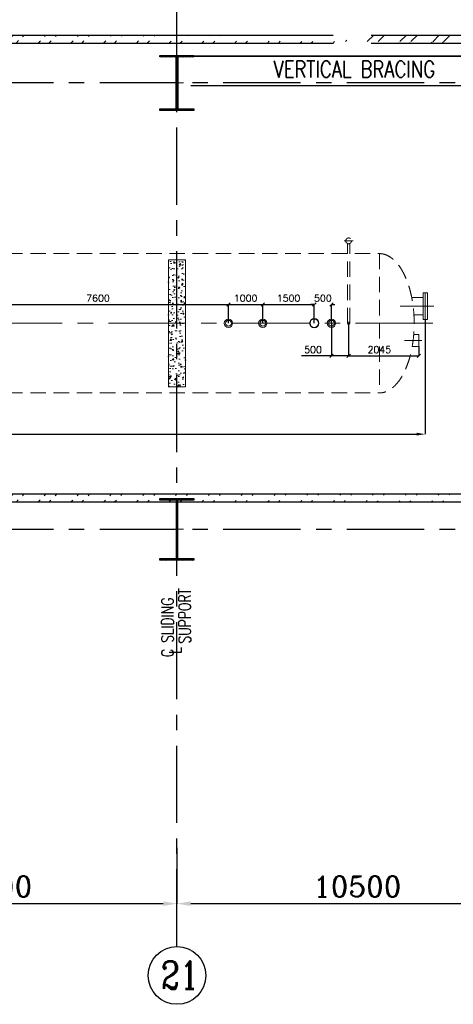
# Model space of a CAD drawing. Header units: inches. Extents: x 0 to 1544102, y -512776 to 23144100.
# Tile 57 of 256: x 245015 to 257645, y -206411 to -177741. Entities that reach past the tile are written whole.
import ezdxf

# ---------------------------------------------------------------- set-up
doc = ezdxf.new("R2010")
doc.units = ezdxf.units.IN
doc.header["$LTSCALE"] = 1800
doc.header["$MEASUREMENT"] = 0
for name, pattern in [('CENTER', [2, 1.25, -0.25, 0.25, -0.25]), ('DASHED', [0.75, 0.5, -0.25]), ('HIDDEN', [0.375, 0.25, -0.125])]:
    doc.linetypes.add(name, pattern=pattern)
doc.layers.get('0').update_dxf_attribs({"color": 253, "lineweight": 9})
for name, color, linetype in [('1', 7, 'Continuous'), ('BRACING', 1, 'HIDDEN'), ('COL', 1, 'Continuous'), ('DIM', 4, 'Continuous'), ('GRID', 251, 'CENTER'), ('TEXT', 3, 'Continuous'), ('WALL', 6, 'Continuous')]:
    doc.layers.add(name, color=color, linetype=linetype)
for name, color, linetype, lineweight in [('CEN', 2, 'CENTER', 15), ('CONCRETE', 145, 'Continuous', 15), ('EQUIP', 8, 'HIDDEN', 9)]:
    doc.layers.add(name, color=color, linetype=linetype, lineweight=lineweight)
doc.styles.add('ROMANC', font='ROMANC.SHX')
doc.styles.add('ROMANS', font='romans.shx')
doc.dimstyles.new('HALF', dxfattribs={"dimtxt": 200, "dimasz": 100, "dimexe": 0, "dimexo": 0, "dimgap": 80, "dimtad": 1, "dimdec": 0, "dimzin": 0, "dimdsep": 46, "dimtxsty": 'ROMANS', "dimblk": 'OBLIQUE', "dimcen": 0, "dimclrd": 256, "dimclre": 9, "dimclrt": 256, "dimadec": 0, "dimazin": 0, "dimtfac": 0.09, "dimtdec": 0, "dimtix": 1, "dimtofl": 0, "dimtmove": 0, "dimatfit": 3, "dimldrblk": 'DOT', "dimfxl": 1, "dimtolj": 1, "dimtzin": 0, "dimarcsym": 0})
doc.dimstyles.new('K2', dxfattribs={"dimtxt": 600, "dimasz": 400, "dimexe": 200, "dimexo": 200, "dimgap": 200, "dimtad": 1, "dimdec": 0, "dimzin": 0, "dimdsep": 46, "dimtxsty": 'ROMANC', "dimcen": 0.09, "dimclrd": 256, "dimclrt": 4, "dimadec": 0, "dimazin": 0, "dimtfac": 1, "dimtdec": 0, "dimtofl": 0, "dimtmove": 1, "dimatfit": 3, "dimfxl": 0.18, "dimtolj": 1, "dimtzin": 0, "dimarcsym": 0})
doc.dimstyles.new('STANDARD1', dxfattribs={"dimtxt": 300, "dimasz": 250, "dimexe": 0, "dimexo": 0, "dimgap": 80, "dimtad": 1, "dimdec": 0, "dimzin": 0, "dimdsep": 46, "dimtxsty": 'ROMANS', "dimcen": 0, "dimclrd": 4, "dimclre": 4, "dimclrt": 7, "dimadec": 0, "dimazin": 0, "dimtfac": 0.09, "dimtdec": 0, "dimtix": 1, "dimtofl": 0, "dimtmove": 0, "dimatfit": 3, "dimfxl": 1, "dimtolj": 1, "dimtzin": 0, "dimarcsym": 0})
pattern_1 = [(45, (-320647.8, -240592.44), (-477.2971, 477.2971), []), (45, (-320329.6, -240592.44), (-477.2971, 477.2971), [])]

# ---------------------------------------------------------------- blocks, each defined once
blk = doc.blocks.new('*D249')
at = {"layer": 'DIM', "color": 0, "lineweight": -2, "transparency": 16777216}
for p, q in [((249596, -201856), (249596, -203481)), ((260096, -203000), (260096, -203481))]:
    blk.add_line(p, q, dxfattribs=at)
at = {"layer": 'DIM', "lineweight": -2, "transparency": 16777216}
blk.add_line((259696, -203481), (249996, -203481), dxfattribs=at)
at = {"layer": 'DIM', "transparency": 16777216}
for points in [[(249996, -203415), (249996, -203548), (249596, -203481)], [(259696, -203415), (259696, -203548), (260096, -203481)]]:
    blk.add_solid(points, dxfattribs=at)
at = {"layer": 'DIM', "color": 4, "transparency": 16777216, "insert": (254846, -202981), "char_height": 600, "attachment_point": 5, "style": 'ROMANC'}
blk.add_mtext('\\A1;10500', dxfattribs=at)
blk = doc.blocks.new('*D250')
at = {"layer": 'DIM', "color": 0, "lineweight": -2, "transparency": 16777216}
for p, q in [((238596, -201856), (238596, -203481)), ((249596, -203000), (249596, -203481))]:
    blk.add_line(p, q, dxfattribs=at)
at = {"layer": 'DIM', "lineweight": -2, "transparency": 16777216}
blk.add_line((249196, -203481), (238996, -203481), dxfattribs=at)
at = {"layer": 'DIM', "transparency": 16777216}
for points in [[(238996, -203415), (238996, -203548), (238596, -203481)], [(249196, -203415), (249196, -203548), (249596, -203481)]]:
    blk.add_solid(points, dxfattribs=at)
at = {"layer": 'DIM', "color": 4, "transparency": 16777216, "insert": (244096, -202981), "char_height": 600, "attachment_point": 5, "style": 'ROMANC'}
blk.add_mtext('\\A1;11000', dxfattribs=at)
blk = doc.blocks.new('C-ROW COLUMN')
at = {"layer": 'COL'}
h = blk.add_hatch(dxfattribs=at)
h.set_pattern_fill('ANSI31', color=256, scale=200, style=0)
h.set_pattern_definition([(45, (-1315.907, -6.545), (-17.6776695, 17.6776695), [])])
h.paths.add_polyline_path([(77950, 120865), (76960, 120865), (76960, 120820), (77950, 120820)])
h.paths.add_polyline_path([(77478, 120820), (77433, 120820), (77433, 119310), (77478, 119310)])
h.paths.add_polyline_path([(77950, 119310), (76960, 119310), (76960, 119265), (77950, 119265)])
at = {"layer": 'CEN'}
for p, q in [((77455, 119265), (77455, 120865)), ((77264, 120065), (77647, 120065))]:
    blk.add_line(p, q, dxfattribs=at)
at = {"layer": 'COL'}
for points in [[(76960, 120865), (77950, 120865), (77950, 120820), (76960, 120820)], [(77433, 120820), (77478, 120820), (77478, 119310), (77433, 119310)], [(76960, 119310), (77950, 119310), (77950, 119265), (76960, 119265)]]:
    blk.add_lwpolyline(points, close=True, dxfattribs=at)
blk = doc.blocks.new('B-ROW COLUMN')
at = {"layer": 'COL'}
h = blk.add_hatch(dxfattribs=at)
h.set_pattern_fill('ANSI31', color=256, scale=200, style=0)
h.set_pattern_definition([(45, (155648.048, 63141.767), (-17.67767, 17.67767), [])])
h.paths.add_polyline_path([(171095, 85178), (172085, 85178), (172085, 85128), (171095, 85128)])
h.paths.add_polyline_path([(171574, 86878), (171606, 86878), (171606, 85178), (171574, 85178)])
h.paths.add_polyline_path([(171095, 86928), (172085, 86928), (172085, 86878), (171095, 86878)])
blk.add_line((171590, 85128), (171590, 86928))
at = {"layer": 'CEN'}
for p, q in [((171590, 85128), (171590, 86928)), ((171399, 86028), (171782, 86028))]:
    blk.add_line(p, q, dxfattribs=at)
at = {"layer": 'COL'}
for points in [[(171095, 86928), (172085, 86928), (172085, 86878), (171095, 86878)], [(171574, 86878), (171606, 86878), (171606, 85178), (171574, 85178)], [(171095, 85178), (172085, 85178), (172085, 85128), (171095, 85128)]]:
    blk.add_lwpolyline(points, close=True, dxfattribs=at)
blk = doc.blocks.new('DEAERATOR')
for centre, radius in [((12500, 0), 121), ((12500, 0), 84), ((13500, 0), 121), ((13500, 0), 84), ((15000, 0), 136), ((15000, 0), 124), ((15500, 0), 121), ((15500, 0), 84)]:
    blk.add_circle(centre, radius)
at = {"layer": 'CEN'}
for p, q in [((18482, 500), (17496, 500)), ((-23396, 0), (18548, 0)), ((18130, -500), (17629, -500))]:
    blk.add_line(p, q, dxfattribs=at)
at = {"layer": 'EQUIP'}
for p, q in [((15866, 2400), (16134, 2400)), ((15970, 0), (15970, 2322)), ((16030, 0), (16030, 2322)), ((-16895, 2028), (16895, 2028)), ((16895, 2028), (16895, -2028)), ((17896, -322), (18045, -322)), ((18045, -322), (18045, -678)), ((17851, -678), (18045, -678)), ((-16895, -2028), (16895, -2028))]:
    blk.add_line(p, q, dxfattribs=at)
at = {"layer": 'EQUIP', "linetype": 'DASHED'}
for p, q in [((18166, 888), (18166, 112)), ((18166, 888), (18230, 888)), ((18230, 888), (18230, 112)), ((18294, 888), (18230, 888)), ((18294, 888), (18294, 112)), ((17836, 754), (18166, 754)), ((17898, 246), (18166, 246)), ((18230, 112), (18166, 112)), ((18230, 112), (18294, 112))]:
    blk.add_line(p, q, dxfattribs=at)
at = {"layer": 'EQUIP'}
for centre, radius in [((16000, 2400), 84), ((16000, 0), 30)]:
    blk.add_circle(centre, radius, dxfattribs=at)
at = {"layer": 'EQUIP', "extrusion": (0, 0, -1)}
blk.add_ellipse((16895, 0), major_axis=(0, -2028), ratio=0.5, start_param=3.141593, end_param=6.283185, dxfattribs=at)
blk = doc.blocks.new('*D299')
at = {"layer": 'DIM', "color": 4, "lineweight": -2, "transparency": 16777216}
for p, q in [((256826, -186469), (256826, -189809)), ((220366, -186969), (220366, -189809)), ((220616, -189809), (256576, -189809))]:
    blk.add_line(p, q, dxfattribs=at)
at = {"layer": 'DIM', "color": 4, "transparency": 16777216}
for points in [[(220616, -189767), (220616, -189851), (220366, -189809)], [(256576, -189767), (256576, -189851), (256826, -189809)]]:
    blk.add_solid(points, dxfattribs=at)
at = {"layer": 'DIM', "color": 7, "transparency": 16777216, "insert": (242360, -189579), "char_height": 300, "attachment_point": 5, "style": 'ROMANS'}
blk.add_mtext('\\A1;36460', dxfattribs=at)
blk = doc.blocks.new('_Oblique')
at = {"color": 0, "linetype": 'ByBlock', "lineweight": -2}
blk.add_line((-0.5, -0.5), (0.5, 0.5), dxfattribs=at)
blk = doc.blocks.new('*D324')
at = {"layer": 'DIM', "color": 9, "lineweight": -2, "transparency": 16777216}
for p, q in [((254596, -186581), (254596, -187531)), ((256641, -187259), (256641, -187531))]:
    blk.add_line(p, q, dxfattribs=at)
at = {"layer": 'DIM', "lineweight": -2, "transparency": 16777216}
blk.add_line((254596, -187531), (256641, -187531), dxfattribs=at)
at = {"layer": 'DIM', "lineweight": -2, "transparency": 16777216, "xscale": 100, "yscale": 100, "zscale": 100, "rotation": 180}
blk.add_blockref('_Oblique', (254596, -187531), dxfattribs=at)
at = {"layer": 'DIM', "lineweight": -2, "transparency": 16777216, "xscale": 100, "yscale": 100, "zscale": 100}
blk.add_blockref('_Oblique', (256641, -187531), dxfattribs=at)
at = {"layer": 'DIM', "transparency": 16777216, "insert": (255491, -187351), "char_height": 200, "attachment_point": 5, "style": 'ROMANS'}
blk.add_mtext('\\A1;2045', dxfattribs=at)
blk = doc.blocks.new('_Dot')
at = {"color": 0, "linetype": 'ByBlock', "lineweight": -2}
blk.add_line((-0.5, 0), (-1, 0), dxfattribs=at)
at = {"color": 0, "linetype": 'ByBlock', "const_width": 0.5}
blk.add_lwpolyline([(-0.25, 0, 1), (0.25, 0, 1)], format="xyb", close=True, dxfattribs=at)
blk = doc.blocks.new('*D334')
at = {"layer": 'DIM', "color": 9, "lineweight": -2, "transparency": 16777216}
for p, q in [((243496, -186581), (243496, -186031)), ((251096, -186581), (251096, -186031))]:
    blk.add_line(p, q, dxfattribs=at)
at = {"layer": 'DIM', "lineweight": -2, "transparency": 16777216}
blk.add_line((243496, -186031), (251096, -186031), dxfattribs=at)
at = {"layer": 'DIM', "lineweight": -2, "transparency": 16777216, "xscale": 100, "yscale": 100, "zscale": 100, "rotation": 180}
blk.add_blockref('_Oblique', (243496, -186031), dxfattribs=at)
at = {"layer": 'DIM', "lineweight": -2, "transparency": 16777216, "xscale": 100, "yscale": 100, "zscale": 100}
blk.add_blockref('_Oblique', (251096, -186031), dxfattribs=at)
at = {"layer": 'DIM', "transparency": 16777216, "insert": (247296, -185851), "char_height": 200, "attachment_point": 5, "style": 'ROMANS'}
blk.add_mtext('\\A1;7600', dxfattribs=at)
blk = doc.blocks.new('*D335')
at = {"layer": 'DIM', "color": 9, "lineweight": -2, "transparency": 16777216}
for p, q in [((251096, -186581), (251096, -186031)), ((252096, -186581), (252096, -186031))]:
    blk.add_line(p, q, dxfattribs=at)
at = {"layer": 'DIM', "lineweight": -2, "transparency": 16777216}
blk.add_line((251096, -186031), (252096, -186031), dxfattribs=at)
at = {"layer": 'DIM', "lineweight": -2, "transparency": 16777216, "xscale": 100, "yscale": 100, "zscale": 100, "rotation": 180}
blk.add_blockref('_Oblique', (251096, -186031), dxfattribs=at)
at = {"layer": 'DIM', "lineweight": -2, "transparency": 16777216, "xscale": 100, "yscale": 100, "zscale": 100}
blk.add_blockref('_Oblique', (252096, -186031), dxfattribs=at)
at = {"layer": 'DIM', "transparency": 16777216, "insert": (251596, -185851), "char_height": 200, "attachment_point": 5, "style": 'ROMANS'}
blk.add_mtext('\\A1;1000', dxfattribs=at)
blk = doc.blocks.new('*D336')
at = {"layer": 'DIM', "color": 9, "lineweight": -2, "transparency": 16777216}
for p, q in [((252096, -186581), (252096, -186031)), ((253596, -186581), (253596, -186031))]:
    blk.add_line(p, q, dxfattribs=at)
at = {"layer": 'DIM', "lineweight": -2, "transparency": 16777216}
blk.add_line((252096, -186031), (253596, -186031), dxfattribs=at)
at = {"layer": 'DIM', "lineweight": -2, "transparency": 16777216, "xscale": 100, "yscale": 100, "zscale": 100, "rotation": 180}
blk.add_blockref('_Oblique', (252096, -186031), dxfattribs=at)
at = {"layer": 'DIM', "lineweight": -2, "transparency": 16777216, "xscale": 100, "yscale": 100, "zscale": 100}
blk.add_blockref('_Oblique', (253596, -186031), dxfattribs=at)
at = {"layer": 'DIM', "transparency": 16777216, "insert": (252846, -185851), "char_height": 200, "attachment_point": 5, "style": 'ROMANS'}
blk.add_mtext('\\A1;1500', dxfattribs=at)
blk = doc.blocks.new('*D337')
at = {"layer": 'DIM', "lineweight": -2, "transparency": 16777216}
for p, q in [((253596, -186031), (253496, -186031)), ((254096, -186031), (254196, -186031))]:
    blk.add_line(p, q, dxfattribs=at)
at = {"layer": 'DIM', "color": 9, "lineweight": -2, "transparency": 16777216}
for p, q in [((253596, -186581), (253596, -186031)), ((254096, -186581), (254096, -186031))]:
    blk.add_line(p, q, dxfattribs=at)
at = {"layer": 'DIM', "lineweight": -2, "transparency": 16777216, "xscale": 100, "yscale": 100, "zscale": 100}
blk.add_blockref('_Oblique', (253596, -186031), dxfattribs=at)
at = {"layer": 'DIM', "lineweight": -2, "transparency": 16777216, "xscale": 100, "yscale": 100, "zscale": 100, "rotation": 180}
blk.add_blockref('_Oblique', (254096, -186031), dxfattribs=at)
at = {"layer": 'DIM', "transparency": 16777216, "insert": (253846, -185851), "char_height": 200, "attachment_point": 5, "style": 'ROMANS'}
blk.add_mtext('\\A1;500', dxfattribs=at)
blk = doc.blocks.new('*D338')
at = {"layer": 'DIM', "color": 9, "lineweight": -2, "transparency": 16777216}
for p, q in [((254096, -186581), (254096, -187531)), ((254596, -186581), (254596, -187531))]:
    blk.add_line(p, q, dxfattribs=at)
at = {"layer": 'DIM', "lineweight": -2, "transparency": 16777216}
for p, q in [((254096, -187531), (253222, -187531)), ((254596, -187531), (254096, -187531))]:
    blk.add_line(p, q, dxfattribs=at)
at = {"layer": 'DIM', "lineweight": -2, "transparency": 16777216, "xscale": 100, "yscale": 100, "zscale": 100, "rotation": 180}
blk.add_blockref('_Oblique', (254096, -187531), dxfattribs=at)
at = {"layer": 'DIM', "lineweight": -2, "transparency": 16777216, "xscale": 100, "yscale": 100, "zscale": 100}
blk.add_blockref('_Oblique', (254596, -187531), dxfattribs=at)
at = {"layer": 'DIM', "transparency": 16777216, "insert": (253559, -187351), "char_height": 200, "attachment_point": 5, "style": 'ROMANS'}
blk.add_mtext('\\A1;500', dxfattribs=at)

msp = doc.modelspace()

# ---------------------------------------------------------------- hatches: boundary and pattern name
h = msp.add_hatch()
h.set_pattern_fill('ANSI32', color=256, scale=1800, style=0)
h.set_pattern_definition(pattern_1)
edge = h.paths.add_edge_path()
edge.add_line((181169.57, -178191.1), (206945.97, -178191.1))
edge.add_line((181169.57, -178421.1), (206945.97, -178421.1))
edge.add_line((164695.97, -178191.1), (179169.57, -178191.1))
edge.add_line((164695.97, -178421.1), (179169.57, -178421.1))
edge.add_line((208445.97, -178191.1), (254145.97, -178191.1))
edge.add_line((208445.97, -178421.1), (254145.97, -178421.1))
edge.add_line((255255.97, -178191.1), (272835.97, -178191.1))
edge.add_line((255255.97, -178421.1), (272605.97, -178421.1))
edge.add_line((272835.97, -184617.97), (272835.97, -178191.1))
edge.add_line((272605.97, -184594.56), (272605.97, -178421.1))
h = msp.add_hatch()
h.set_pattern_fill('ANSI32', color=256, scale=1800, style=0)
h.set_pattern_definition(pattern_1)
edge = h.paths.add_edge_path()
edge.add_line((157279.99, -191551.1), (272605.97, -191551.1))
edge.add_line((157495.97, -191781.1), (272835.97, -191781.1))
at = {"layer": 'CONCRETE'}
h = msp.add_hatch(dxfattribs=at)
h.set_pattern_fill('AR-CONC', color=256, scale=50, style=0)
h.set_pattern_definition([(50, (157293.92, -237801.18), (358.6301, -31.3761), [37.5, -412.5]), (355, (157293.92, -237801.18), (-69.3757, 376.0961), [30, -330]), (100.4514, (157323.8, -237803.8), (289.2547, 344.7198), [31.8701, -350.571]), (46.1842, (157293.9, -237701.18), (533.6205, -82.7595), [56.25, -618.75]), (96.6356, (157338.4, -237708.07), (467.3314, 487.059), [47.8051, -525.8565]), (351.1842, (157293.9, -237701.2), (467.331, 487.0593), [45, -495]), (21, (157343.92, -237726.18), (298.4535, -201.30945), [37.5, -412.5]), (326, (157343.92, -237726.18), (121.6577, 362.575), [30, -330]), (71.4514, (157368.8, -237742.95), (420.1113, 161.2652), [31.8701, -350.571]), (37.5, (157293.92, -237801.18), (6.07993, 166.44693), [0, -326, 0, -335, 0, -331.25]), (7.5, (157293.92, -237801.18), (131.53477, 197.20586), [0, -191, 0, -318.5, 0, -126.25]), (327.5, (157182.42, -237801.18), (266.91122, -11.27744), [0, -125, 0, -390, 0, -517.5]), (317.5, (157132.42, -237801.18), (291.5931, 50.0525), [0, -162.5, 0, -259, 0, -367.5])])
h.paths.add_polyline_path([(249345.97, -184731.1), (249345.97, -186581.1), (249595.97, -186581.1), (249595.97, -184731.1)])
h.paths.add_polyline_path([(249345.97, -186581.1), (249345.97, -188431.1), (249595.97, -188431.1), (249595.97, -186581.1)])
h.paths.add_polyline_path([(249845.97, -186581.1), (249845.97, -184731.1), (249595.97, -184731.1), (249595.97, -186581.1)])
h.paths.add_polyline_path([(249845.97, -188431.1), (249845.97, -186581.1), (249595.97, -186581.1), (249595.97, -188431.1)])

# ---------------------------------------------------------------- linework, layer by layer
at = {"layer": '1'}
msp.add_circle((249595.97, -205571.03), 840.34, dxfattribs=at)
msp.add_circle((249595.97, -205571.03), 840.34, dxfattribs=at)
at = {"layer": 'BRACING', "const_width": 40}
for points in [[(249995.97, -178803.6), (259695.97, -178803.6)], [(249995.97, -179658.6), (259695.97, -179658.6)]]:
    msp.add_lwpolyline(points, dxfattribs=at)
at = {"layer": 'CONCRETE'}
msp.add_lwpolyline([(249345.97, -184731.1), (249845.97, -184731.1), (249845.97, -188431.1), (249345.97, -188431.1)], close=True, dxfattribs=at)
at = {"layer": 'GRID'}
for p, q in [((249595.97, -204730.69), (249595.97, -176081.1)), ((278395.97, -179581.1), (19295.97, -179581.1)), ((278395.97, -192581.1), (19295.97, -192581.1))]:
    msp.add_line(p, q, dxfattribs=at)
at = {"layer": 'WALL'}
for p, q in [((208445.97, -178191.1), (254145.97, -178191.1)), ((255255.97, -178191.1), (272835.97, -178191.1)), ((208445.97, -178421.1), (254145.97, -178421.1)), ((255255.97, -178421.1), (272605.97, -178421.1)), ((157279.99, -191551.1), (272605.97, -191551.1)), ((157495.97, -191781.1), (272835.97, -191781.1))]:
    msp.add_line(p, q, dxfattribs=at)

# ---------------------------------------------------------------- block references
for name, p in [('C-ROW COLUMN', (172140.53, -299646.24)), ('DEAERATOR', (238595.97, -186581.1)), ('B-ROW COLUMN', (78005.74, -278608.72))]:
    msp.add_blockref(name, p)

# ---------------------------------------------------------------- texts
at = {"layer": 'TEXT', "color": 3, "style": 'ROMANS', "width": 0.75}
for s, p in [('SUPPORT', (249995.97, -195905.22)), ('C SLIDING', (249495.97, -196299.72)), ('L', (249722.97, -196200.22))]:
    msp.add_text(s, height=350, rotation=90, dxfattribs=at).set_placement(p)
at = {"layer": 'TEXT', "style": 'ROMANC', "width": 0.8}
msp.add_text('21', height=800, dxfattribs=at).set_placement((249127.66, -205959.32))
at = {"layer": 'TEXT', "insert": (252410.52, -178941.1), "char_height": 480, "width": 6467.9149, "attachment_point": 1, "style": 'ROMANS'}
msp.add_mtext('{\\W0.8;VERTICAL BRACING}', dxfattribs=at)

# ---------------------------------------------------------------- dimensions: what is measured, and where the dimension line sits
at = {"layer": 'DIM'}
for base, p1, p2, picture, middle in [((251095.97, -186031.1), (243495.97, -186581.1), (251095.97, -186581.1), '*D334', (247295.97, -185851.1)), ((252095.97, -186031.1), (251095.97, -186581.1), (252095.97, -186581.1), '*D335', (251595.97, -185851.1)), ((253595.97, -186031.1), (252095.97, -186581.1), (253595.97, -186581.1), '*D336', (252845.97, -185851.1)), ((254095.97, -186031.1), (253595.97, -186581.1), (254095.97, -186581.1), '*D337', (253845.97, -185851.1))]:
    dim = msp.add_linear_dim(base=base, p1=p1, p2=p2, dimstyle='HALF', dxfattribs=at)
    dim.commit()
    dim.dimension.update_dxf_attribs({"geometry": picture, "text_midpoint": middle})
for base, p1, p2, dimstyle, picture, middle in [((256825.97, -189809.1), (220365.97, -186968.6), (256825.97, -186468.6), 'STANDARD1', '*D299', (242359.54, -189809.1)), ((254595.97, -187531.1), (254095.97, -186581.1), (254595.97, -186581.1), 'HALF', '*D338', (253558.82, -187531.1)), ((256640.97, -187531.1), (254595.97, -186581.1), (256640.97, -187259.1), 'HALF', '*D324', (255490.97, -187531.1))]:
    dim = msp.add_linear_dim(base=base, p1=p1, p2=p2, dimstyle=dimstyle, dxfattribs=at)
    dim.commit()
    dim.dimension.update_dxf_attribs({"geometry": picture, "text_midpoint": middle, "dimtype": 160})
for base, p1, p2, picture, middle in [((238595.97, -203481.39), (249595.97, -202999.71), (238595.97, -201855.82), '*D250', (244095.97, -202981.39)), ((249595.97, -203481.39), (260095.97, -202999.71), (249595.97, -201855.82), '*D249', (254845.97, -202981.39))]:
    dim = msp.add_linear_dim(base=base, p1=p1, p2=p2, angle=180, dimstyle='K2', override={"dimexe": 0, "dimexo": 0}, dxfattribs=at)
    dim.commit()
    dim.dimension.update_dxf_attribs({"geometry": picture, "text_midpoint": middle})

doc.saveas('drawing.dxf')
